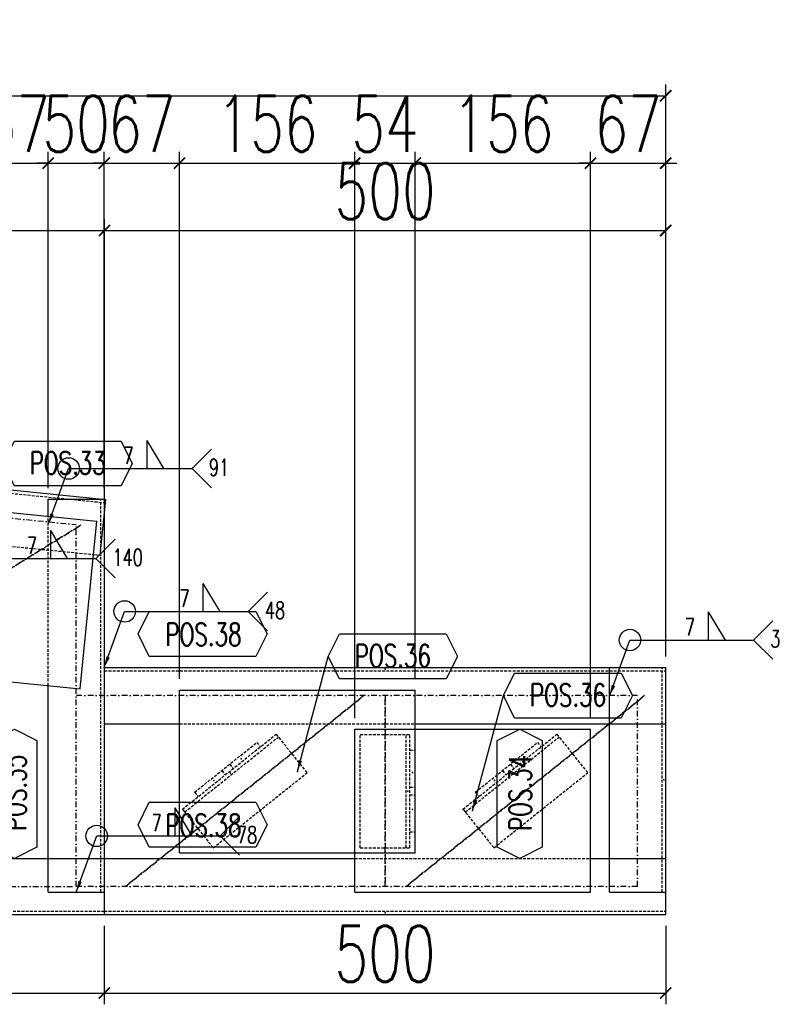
# Model space of a CAD drawing. Header units: feet. Extents: x -13577 to 173285, y -65833 to 34873.
# Tile 74 of 127: x 77992 to 78667, y -59777 to -58900. Entities that reach past the tile are written whole.
import ezdxf
from ezdxf.enums import TextEntityAlignment as Align

# ---------------------------------------------------------------- set-up
doc = ezdxf.new("R2010")
doc.units = ezdxf.units.FT
doc.header["$LTSCALE"] = 10
doc.header["$MEASUREMENT"] = 0
doc.linetypes.add('DASHDOT', pattern=[1, 0.5, -0.25, 0, -0.25])
doc.linetypes.add('HIDDEN', pattern=[0.375, 0.25, -0.125])
doc.layers.get('0').update_dxf_attribs({"linetype": 'CONTINUOUS'})
doc.layers.get('Defpoints').update_dxf_attribs({"linetype": 'CONTINUOUS'})
for name, color, linetype in [('A', 2, 'DASHDOT'), ('FORIR', 4, 'CONTINUOUS'), ('G', 3, 'CONTINUOUS'), ('POS_BOX', 6, 'CONTINUOUS'), ('POS_DES', 2, 'CONTINUOUS'), ('POS_MAT', 2, 'CONTINUOUS'), ('POS_NOT', 2, 'CONTINUOUS'), ('TR', 6, 'HIDDEN'), ('TXT1', 7, 'CONTINUOUS')]:
    doc.layers.add(name, color=color, linetype=linetype)
doc.styles.add('1', font='romans.shx', dxfattribs={"width": 0.7, "height": 50})
doc.styles.add('POS', font='ROMANS', dxfattribs={"width": 0.7})
doc.dimstyles.get("Standard").update_dxf_attribs({"dimtxt": 50, "dimasz": 1, "dimexe": 1, "dimexo": 1, "dimgap": 1, "dimtad": 1, "dimdec": 0, "dimdsep": 46, "dimtxsty": '1', "dimblk": 'ARCHTICK', "dimcen": 3, "dimclrd": 1, "dimclre": 1, "dimclrt": 3, "dimadec": 0, "dimazin": 0, "dimtfac": 1, "dimtdec": 0, "dimtix": 1, "dimtmove": 0, "dimatfit": 3, "dimfxl": 0, "dimtolj": 1, "dimarcsym": 0})

# ---------------------------------------------------------------- blocks, each defined once
blk = doc.blocks.new('3D2D_INFOWELD')
blk.add_point((0, 0))
at = {"layer": 'FORIR', "flags": 1}
blk.add_attdef('DATA', (7.55, -4.31), '', height=5.26, dxfattribs=at)
blk = doc.blocks.new('ALLAROUND')
blk.add_circle((0, 0), 0.956)
blk = doc.blocks.new('LINE_UNI_S_D')
blk.add_line((0, 0), (11, 0))
blk = doc.blocks.new('W01_UP_SIMPLE')
for q in [(8.464, 0), (6.964, 0)]:
    blk.add_line((6.964, 2.5), q)
at = {"style": '1', "width": 0.7}
blk.add_attdef('VAL2', text='', height=1.5, dxfattribs=at).set_placement((7, 3), align=Align.CENTER)
blk.add_attdef('VAL3', (9.469, 3), '', height=1.5, dxfattribs=at)
blk.add_attdef('VAL1', text='', height=1.5, dxfattribs=at).set_placement((5.783, 0.414), align=Align.RIGHT)
blk = doc.blocks.new('NOTE_S')
for q in [(12.717, 1.717), (12.717, -1.717)]:
    blk.add_line((11, 0), q)
at = {"style": '1', "width": 0.7}
for tag in ['VAL9', 'VAL10']:
    blk.add_attdef(tag, (12.497, -0.649), '', height=1.5, dxfattribs=at)
blk = doc.blocks.new('_ArchTick')
at = {"color": 0, "linetype": 'ByBlock', "const_width": 0.15}
blk.add_lwpolyline([(-0.5, -0.5), (0.5, 0.5)], dxfattribs=at)
blk = doc.blocks.new('P8_PRO')
at = {"layer": 'POS_BOX'}
blk.add_lwpolyline([(11.5, 0), (10.5, -2), (1, -2), (0, 0), (1, 2), (10.5, 2)], close=True, dxfattribs=at)
at = {"style": 'POS', "width": 0.7}
blk.add_attdef('POS_PEZ', text='', height=2, dxfattribs=at).set_placement((5.83, -1.049), align=Align.CENTER)
at = {"style": 'POS', "width": 0.7, "flags": 1}
for tag, p in [('MAR_PEZ', (1, -2.919)), ('QTA_PEZ', (1, -3.454)), ('SUN_LIS', (1, -4.58)), ('PUN_LIS', (1, -4.045)), ('MCL_PEZ', (1, -5.141)), ('COD_PEZ', (1, -5.676)), ('DIM_PRO', (1, -6.267))]:
    blk.add_attdef(tag, p, '', height=0.35, dxfattribs=at)
at = {"layer": 'POS_DES', "style": 'POS', "width": 0.7, "flags": 1}
for tag, p in [('NOM_PRO', (2.836, -2.902)), ('LUN_PRO', (2.824, -4.544))]:
    blk.add_attdef(tag, p, '', height=0.35, dxfattribs=at)
at = {"layer": 'POS_MAT', "style": 'POS', "width": 0.7, "flags": 1}
blk.add_attdef('MAT_PRO', (2.825, -3.438), '', height=0.35, dxfattribs=at)
at = {"layer": 'POS_NOT', "style": 'POS', "width": 0.7, "flags": 1}
blk.add_attdef('NOT_PEZ', (2.816, -4.015), '', height=0.35, dxfattribs=at)
blk = doc.blocks.new('P8_LAM')
blk.add_line((5.75, -3.075), (5.75, -3.075))
at = {"layer": 'POS_BOX'}
blk.add_lwpolyline([(11.5, 0), (10.5, -2), (1, -2), (0, 0), (1, 2), (10.5, 2)], close=True, dxfattribs=at)
at = {"style": 'POS', "width": 0.7}
blk.add_attdef('POS_PEZ', text='', height=2, dxfattribs=at).set_placement((5.751, -0.952), align=Align.CENTER)
at = {"style": 'POS', "width": 0.7, "flags": 1}
for tag, p in [('QTA_PEZ', (1, -3.69)), ('MAR_PEZ', (1, -3.155)), ('PUN_LIS', (1, -4.301)), ('SUN_LIS', (1, -4.836)), ('MCL_PEZ', (1, -5.414)), ('COD_PEZ', (1, -5.949)), ('DIM_PRO', (1, -6.588))]:
    blk.add_attdef(tag, p, '', height=0.35, dxfattribs=at)
at = {"layer": 'POS_DES', "style": 'POS', "width": 0.7, "flags": 1}
for tag, p in [('SPE_PRO', (3.384, -4.658)), ('LAR_PRO', (3.396, -4.119)), ('LUN_PRO', (3.368, -5.17))]:
    blk.add_attdef(tag, p, '', height=0.35, dxfattribs=at)
at = {"layer": 'POS_MAT', "style": 'POS', "width": 0.7, "flags": 1}
blk.add_attdef('MAT_PRO', text='', height=0.35, dxfattribs=at).set_placement((4.297, -3.185), align=Align.CENTER)
at = {"layer": 'POS_NOT', "style": 'POS', "width": 0.7, "flags": 1}
blk.add_attdef('NOT_PEZ', (3.413, -3.619), '', height=0.35, dxfattribs=at)
blk = doc.blocks.new('3D_INFOPOS')
blk.add_point((0, 0))
at = {"layer": 'FORIR', "flags": 1}
for tag, p in [('POS_PEZ', (7.55, -4.31)), ('MAT_PRO', (7.55, -11.94))]:
    blk.add_attdef(tag, p, '', height=5.26, dxfattribs=at)
blk = doc.blocks.new('*D327')
at = {"layer": 'Defpoints', "color": 0}
for p in [(76367.2, -59697.01), (78067.1, -59696.96), (78067.1, -59767.01)]:
    blk.add_point(p, dxfattribs=at)
at = {"layer": 'TXT1', "color": 1, "lineweight": -2, "transparency": 16777216}
for p, q in [((76367.2, -59707.01), (76367.2, -59777.01)), ((78067.1, -59706.96), (78067.1, -59777.01)), ((76367.2, -59767.01), (78067.1, -59767.01))]:
    blk.add_line(p, q, dxfattribs=at)
at = {"layer": 'TXT1', "color": 1, "lineweight": -2, "transparency": 16777216, "xscale": 10, "yscale": 10, "zscale": 10, "rotation": 180}
blk.add_blockref('_ArchTick', (76367.2, -59767.01), dxfattribs=at)
at = {"layer": 'TXT1', "color": 1, "lineweight": -2, "transparency": 16777216, "xscale": 10, "yscale": 10, "zscale": 10}
blk.add_blockref('_ArchTick', (78067.1, -59767.01), dxfattribs=at)
at = {"layer": 'TXT1', "color": 3, "transparency": 16777216, "insert": (77217.15, -59732.01), "char_height": 50, "attachment_point": 5, "style": '1'}
blk.add_mtext('\\A1;1700', dxfattribs=at)
blk = doc.blocks.new('*D328')
at = {"layer": 'Defpoints', "color": 0}
for p in [(78067.1, -59696.96), (78567.11, -59696.96), (78567.11, -59767.01)]:
    blk.add_point(p, dxfattribs=at)
at = {"layer": 'TXT1', "color": 1, "lineweight": -2, "transparency": 16777216}
for p, q in [((78067.1, -59706.96), (78067.1, -59777.01)), ((78567.11, -59706.96), (78567.11, -59777.01)), ((78067.1, -59767.01), (78567.11, -59767.01))]:
    blk.add_line(p, q, dxfattribs=at)
at = {"layer": 'TXT1', "color": 1, "lineweight": -2, "transparency": 16777216, "xscale": 10, "yscale": 10, "zscale": 10, "rotation": 180}
blk.add_blockref('_ArchTick', (78067.1, -59767.01), dxfattribs=at)
at = {"layer": 'TXT1', "color": 1, "lineweight": -2, "transparency": 16777216, "xscale": 10, "yscale": 10, "zscale": 10}
blk.add_blockref('_ArchTick', (78567.11, -59767.01), dxfattribs=at)
at = {"layer": 'TXT1', "color": 3, "transparency": 16777216, "insert": (78317.11, -59732.01), "char_height": 50, "attachment_point": 5, "style": '1'}
blk.add_mtext('\\A1;500', dxfattribs=at)
blk = doc.blocks.new('*D330')
at = {"layer": 'Defpoints', "color": 0}
for p in [(78067.3, -59087.46), (76367.2, -59647.01), (78067.3, -59647.01)]:
    blk.add_point(p, dxfattribs=at)
at = {"layer": 'TXT1', "color": 1, "lineweight": -2, "transparency": 16777216}
for p, q in [((76367.2, -59637.01), (76367.2, -59077.46)), ((78067.3, -59637.01), (78067.3, -59077.46)), ((76367.2, -59087.46), (78067.3, -59087.46))]:
    blk.add_line(p, q, dxfattribs=at)
at = {"layer": 'TXT1', "color": 1, "lineweight": -2, "transparency": 16777216, "xscale": 10, "yscale": 10, "zscale": 10, "rotation": 180}
blk.add_blockref('_ArchTick', (76367.2, -59087.46), dxfattribs=at)
at = {"layer": 'TXT1', "color": 1, "lineweight": -2, "transparency": 16777216, "xscale": 10, "yscale": 10, "zscale": 10}
blk.add_blockref('_ArchTick', (78067.3, -59087.46), dxfattribs=at)
at = {"layer": 'TXT1', "color": 3, "transparency": 16777216, "insert": (77217.25, -59052.46), "char_height": 50, "attachment_point": 5, "style": '1'}
blk.add_mtext('\\A1;1700', dxfattribs=at)
blk = doc.blocks.new('*D331')
at = {"layer": 'Defpoints', "color": 0}
for p in [(78567.11, -59087.46), (78567.11, -59476.96), (78067.3, -59647.01)]:
    blk.add_point(p, dxfattribs=at)
at = {"layer": 'TXT1', "color": 1, "lineweight": -2, "transparency": 16777216}
for p, q in [((78067.3, -59637.01), (78067.3, -59077.46)), ((78567.11, -59466.96), (78567.11, -59077.46)), ((78067.3, -59087.46), (78567.11, -59087.46))]:
    blk.add_line(p, q, dxfattribs=at)
at = {"layer": 'TXT1', "color": 1, "lineweight": -2, "transparency": 16777216, "xscale": 10, "yscale": 10, "zscale": 10, "rotation": 180}
blk.add_blockref('_ArchTick', (78067.3, -59087.46), dxfattribs=at)
at = {"layer": 'TXT1', "color": 1, "lineweight": -2, "transparency": 16777216, "xscale": 10, "yscale": 10, "zscale": 10}
blk.add_blockref('_ArchTick', (78567.11, -59087.46), dxfattribs=at)
at = {"layer": 'TXT1', "color": 3, "transparency": 16777216, "insert": (78317.21, -59052.46), "char_height": 50, "attachment_point": 5, "style": '1'}
blk.add_mtext('\\A1;500', dxfattribs=at)
blk = doc.blocks.new('*D379')
at = {"layer": 'Defpoints', "color": 0}
for p in [(78017.1, -59027.46), (78017.1, -59326.96), (77960.29, -59377.24)]:
    blk.add_point(p, dxfattribs=at)
at = {"layer": 'TXT1', "color": 1, "lineweight": -2, "transparency": 16777216}
for p, q in [((77960.29, -59367.24), (77960.29, -59017.46)), ((78017.1, -59316.96), (78017.1, -59017.46)), ((77960.29, -59027.46), (77950.29, -59027.46)), ((77960.29, -59027.46), (78017.1, -59027.46)), ((78017.1, -59027.46), (78027.1, -59027.46))]:
    blk.add_line(p, q, dxfattribs=at)
at = {"layer": 'TXT1', "color": 1, "lineweight": -2, "transparency": 16777216, "xscale": 10, "yscale": 10, "zscale": 10}
blk.add_blockref('_ArchTick', (77960.29, -59027.46), dxfattribs=at)
at = {"layer": 'TXT1', "color": 1, "lineweight": -2, "transparency": 16777216, "xscale": 10, "yscale": 10, "zscale": 10, "rotation": 180}
blk.add_blockref('_ArchTick', (78017.1, -59027.46), dxfattribs=at)
at = {"layer": 'TXT1', "color": 3, "transparency": 16777216, "insert": (77988.7, -58992.46), "char_height": 50, "attachment_point": 5, "style": '1'}
blk.add_mtext('\\A1;57', dxfattribs=at)
blk = doc.blocks.new('*D380')
at = {"layer": 'Defpoints', "color": 0}
for p in [(78067.1, -59027.46), (78017.1, -59326.96), (78067.1, -59326.96)]:
    blk.add_point(p, dxfattribs=at)
at = {"layer": 'TXT1', "color": 1, "lineweight": -2, "transparency": 16777216}
for p, q in [((78017.1, -59316.96), (78017.1, -59017.46)), ((78067.1, -59316.96), (78067.1, -59017.46)), ((78017.1, -59027.46), (78007.1, -59027.46)), ((78017.1, -59027.46), (78067.1, -59027.46)), ((78067.1, -59027.46), (78077.1, -59027.46))]:
    blk.add_line(p, q, dxfattribs=at)
at = {"layer": 'TXT1', "color": 1, "lineweight": -2, "transparency": 16777216, "xscale": 10, "yscale": 10, "zscale": 10}
blk.add_blockref('_ArchTick', (78017.1, -59027.46), dxfattribs=at)
at = {"layer": 'TXT1', "color": 1, "lineweight": -2, "transparency": 16777216, "xscale": 10, "yscale": 10, "zscale": 10, "rotation": 180}
blk.add_blockref('_ArchTick', (78067.1, -59027.46), dxfattribs=at)
at = {"layer": 'TXT1', "color": 3, "transparency": 16777216, "insert": (78042.1, -58992.46), "char_height": 50, "attachment_point": 5, "style": '1'}
blk.add_mtext('\\A1;50', dxfattribs=at)
blk = doc.blocks.new('*D381')
at = {"layer": 'Defpoints', "color": 0}
for p in [(78134.1, -59027.46), (78067.1, -59326.96), (78134.1, -59496.96)]:
    blk.add_point(p, dxfattribs=at)
at = {"layer": 'TXT1', "color": 1, "lineweight": -2, "transparency": 16777216}
for p, q in [((78067.1, -59316.96), (78067.1, -59017.46)), ((78134.1, -59486.96), (78134.1, -59017.46)), ((78067.1, -59027.46), (78057.1, -59027.46)), ((78067.1, -59027.46), (78134.1, -59027.46)), ((78134.1, -59027.46), (78144.1, -59027.46))]:
    blk.add_line(p, q, dxfattribs=at)
at = {"layer": 'TXT1', "color": 1, "lineweight": -2, "transparency": 16777216, "xscale": 10, "yscale": 10, "zscale": 10}
blk.add_blockref('_ArchTick', (78067.1, -59027.46), dxfattribs=at)
at = {"layer": 'TXT1', "color": 1, "lineweight": -2, "transparency": 16777216, "xscale": 10, "yscale": 10, "zscale": 10, "rotation": 180}
blk.add_blockref('_ArchTick', (78134.1, -59027.46), dxfattribs=at)
at = {"layer": 'TXT1', "color": 3, "transparency": 16777216, "insert": (78100.6, -58992.46), "char_height": 50, "attachment_point": 5, "style": '1'}
blk.add_mtext('\\A1;67', dxfattribs=at)
blk = doc.blocks.new('*D382')
at = {"layer": 'Defpoints', "color": 0}
for p in [(78290.1, -59027.46), (78134.1, -59496.96), (78290.1, -59531.96)]:
    blk.add_point(p, dxfattribs=at)
at = {"layer": 'TXT1', "color": 1, "lineweight": -2, "transparency": 16777216}
for p, q in [((78134.1, -59486.96), (78134.1, -59017.46)), ((78290.1, -59521.96), (78290.1, -59017.46)), ((78134.1, -59027.46), (78290.1, -59027.46))]:
    blk.add_line(p, q, dxfattribs=at)
at = {"layer": 'TXT1', "color": 1, "lineweight": -2, "transparency": 16777216, "xscale": 10, "yscale": 10, "zscale": 10, "rotation": 180}
blk.add_blockref('_ArchTick', (78134.1, -59027.46), dxfattribs=at)
at = {"layer": 'TXT1', "color": 1, "lineweight": -2, "transparency": 16777216, "xscale": 10, "yscale": 10, "zscale": 10}
blk.add_blockref('_ArchTick', (78290.1, -59027.46), dxfattribs=at)
at = {"layer": 'TXT1', "color": 3, "transparency": 16777216, "insert": (78212.1, -58992.46), "char_height": 50, "attachment_point": 5, "style": '1'}
blk.add_mtext('\\A1;156', dxfattribs=at)
blk = doc.blocks.new('*D383')
at = {"layer": 'Defpoints', "color": 0}
for p in [(78344.1, -59027.46), (78344.1, -59496.96), (78290.1, -59531.96)]:
    blk.add_point(p, dxfattribs=at)
at = {"layer": 'TXT1', "color": 1, "lineweight": -2, "transparency": 16777216}
for p, q in [((78290.1, -59521.96), (78290.1, -59017.46)), ((78344.1, -59486.96), (78344.1, -59017.46)), ((78290.1, -59027.46), (78280.1, -59027.46)), ((78290.1, -59027.46), (78344.1, -59027.46)), ((78344.1, -59027.46), (78354.1, -59027.46))]:
    blk.add_line(p, q, dxfattribs=at)
at = {"layer": 'TXT1', "color": 1, "lineweight": -2, "transparency": 16777216, "xscale": 10, "yscale": 10, "zscale": 10}
blk.add_blockref('_ArchTick', (78290.1, -59027.46), dxfattribs=at)
at = {"layer": 'TXT1', "color": 1, "lineweight": -2, "transparency": 16777216, "xscale": 10, "yscale": 10, "zscale": 10, "rotation": 180}
blk.add_blockref('_ArchTick', (78344.1, -59027.46), dxfattribs=at)
at = {"layer": 'TXT1', "color": 3, "transparency": 16777216, "insert": (78317.1, -58992.46), "char_height": 50, "attachment_point": 5, "style": '1'}
blk.add_mtext('\\A1;54', dxfattribs=at)
blk = doc.blocks.new('*D384')
at = {"layer": 'Defpoints', "color": 0}
for p in [(78500.1, -59027.46), (78344.1, -59496.96), (78500.1, -59531.96)]:
    blk.add_point(p, dxfattribs=at)
at = {"layer": 'TXT1', "color": 1, "lineweight": -2, "transparency": 16777216}
for p, q in [((78344.1, -59486.96), (78344.1, -59017.46)), ((78500.1, -59521.96), (78500.1, -59017.46)), ((78344.1, -59027.46), (78500.1, -59027.46))]:
    blk.add_line(p, q, dxfattribs=at)
at = {"layer": 'TXT1', "color": 1, "lineweight": -2, "transparency": 16777216, "xscale": 10, "yscale": 10, "zscale": 10, "rotation": 180}
blk.add_blockref('_ArchTick', (78344.1, -59027.46), dxfattribs=at)
at = {"layer": 'TXT1', "color": 1, "lineweight": -2, "transparency": 16777216, "xscale": 10, "yscale": 10, "zscale": 10}
blk.add_blockref('_ArchTick', (78500.1, -59027.46), dxfattribs=at)
at = {"layer": 'TXT1', "color": 3, "transparency": 16777216, "insert": (78422.1, -58992.46), "char_height": 50, "attachment_point": 5, "style": '1'}
blk.add_mtext('\\A1;156', dxfattribs=at)
blk = doc.blocks.new('*D385')
at = {"layer": 'Defpoints', "color": 0}
for p in [(78567.11, -59027.46), (78567.11, -59476.96), (78500.1, -59531.96)]:
    blk.add_point(p, dxfattribs=at)
at = {"layer": 'TXT1', "color": 1, "lineweight": -2, "transparency": 16777216}
for p, q in [((78500.1, -59521.96), (78500.1, -59017.46)), ((78567.11, -59466.96), (78567.11, -59017.46)), ((78500.1, -59027.46), (78490.1, -59027.46)), ((78500.1, -59027.46), (78567.11, -59027.46)), ((78567.11, -59027.46), (78577.11, -59027.46))]:
    blk.add_line(p, q, dxfattribs=at)
at = {"layer": 'TXT1', "color": 1, "lineweight": -2, "transparency": 16777216, "xscale": 10, "yscale": 10, "zscale": 10}
blk.add_blockref('_ArchTick', (78500.1, -59027.46), dxfattribs=at)
at = {"layer": 'TXT1', "color": 1, "lineweight": -2, "transparency": 16777216, "xscale": 10, "yscale": 10, "zscale": 10, "rotation": 180}
blk.add_blockref('_ArchTick', (78567.11, -59027.46), dxfattribs=at)
at = {"layer": 'TXT1', "color": 3, "transparency": 16777216, "insert": (78533.61, -58992.46), "char_height": 50, "attachment_point": 5, "style": '1'}
blk.add_mtext('\\A1;67', dxfattribs=at)
blk = doc.blocks.new('*D386')
at = {"layer": 'Defpoints', "color": 0}
for p in [(78567.11, -58967.46), (74167.1, -59476.96), (78567.11, -59476.96)]:
    blk.add_point(p, dxfattribs=at)
at = {"layer": 'TXT1', "color": 1, "lineweight": -2, "transparency": 16777216}
for p, q in [((74167.1, -59466.96), (74167.1, -58957.46)), ((78567.11, -59466.96), (78567.11, -58957.46)), ((74167.1, -58967.46), (78567.11, -58967.46))]:
    blk.add_line(p, q, dxfattribs=at)
at = {"layer": 'TXT1', "color": 1, "lineweight": -2, "transparency": 16777216, "xscale": 10, "yscale": 10, "zscale": 10, "rotation": 180}
blk.add_blockref('_ArchTick', (74167.1, -58967.46), dxfattribs=at)
at = {"layer": 'TXT1', "color": 1, "lineweight": -2, "transparency": 16777216, "xscale": 10, "yscale": 10, "zscale": 10}
blk.add_blockref('_ArchTick', (78567.11, -58967.46), dxfattribs=at)
at = {"layer": 'TXT1', "color": 3, "transparency": 16777216, "insert": (76367.11, -58932.46), "char_height": 50, "attachment_point": 5, "style": '1'}
blk.add_mtext('\\A1;4400', dxfattribs=at)

msp = doc.modelspace()

# ---------------------------------------------------------------- linework, layer by layer
at = {"layer": 'A'}
for p, q in [((76359.74, -59181.34), (78042.11, -59349.56)), ((77524.89, -59672.01), (78046.3, -59349.98)), ((78046.3, -59349.98), (77524.89, -59672.01)), ((78042.11, -59672.01), (78042.11, -59349.56)), ((78542.11, -59501.96), (78042.11, -59501.96)), ((78298.36, -59501.96), (78085.86, -59671.96)), ((78085.86, -59671.96), (78298.36, -59501.96)), ((78317.11, -59671.96), (78317.11, -59501.96)), ((78317.11, -59501.96), (78317.11, -59671.96)), ((78548.36, -59501.96), (78335.86, -59671.96)), ((78335.86, -59671.96), (78548.36, -59501.96)), ((78542.11, -59671.96), (78542.11, -59501.96)), ((76357.2, -59672.01), (78042.11, -59672.01)), ((78542.11, -59671.96), (78042.11, -59671.96))]:
    msp.add_line(p, q, dxfattribs=at)
msp.add_point((78386.59, -59603.2), dxfattribs=at)
at = {"layer": 'G'}
for p, q in [((76372.18, -59157.46), (78068.3, -59327.06)), ((77846.56, -59325.13), (78060.5, -59346.52)), ((78017.11, -59342.18), (78017.11, -59326.96)), ((78017.11, -59326.96), (78067.11, -59326.96)), ((78063.32, -59376.81), (78068.3, -59327.06)), ((78067.11, -59696.96), (78067.11, -59326.96)), ((78045.57, -59495.77), (78060.5, -59346.52)), ((78057.52, -59376.23), (78063.32, -59376.81)), ((77831.64, -59474.38), (78045.57, -59495.77)), ((78067.11, -59476.96), (78567.11, -59476.96)), ((78517.11, -59676.96), (78517.11, -59476.96)), ((78567.11, -59696.96), (78567.11, -59476.96)), ((78017.11, -59676.96), (78017.11, -59492.93)), ((78134.11, -59496.96), (78344.11, -59496.96)), ((78134.11, -59641.96), (78134.11, -59496.96)), ((78344.11, -59641.96), (78344.11, -59496.96)), ((78067.11, -59526.96), (78134.11, -59526.96)), ((78344.11, -59526.96), (78567.11, -59526.96)), ((78290.11, -59531.96), (78500.11, -59531.96)), ((78290.11, -59676.96), (78290.11, -59531.96)), ((78500.11, -59676.96), (78500.11, -59531.96)), ((78134.11, -59641.96), (78344.11, -59641.96)), ((77714.46, -59647.01), (78290.11, -59646.96)), ((78067.3, -59697.01), (78067.3, -59647.01)), ((78500.11, -59646.96), (78567.11, -59646.96)), ((78017.11, -59676.96), (78067.11, -59676.96)), ((78290.11, -59676.96), (78500.11, -59676.96)), ((78517.11, -59676.96), (78567.11, -59676.96)), ((74667.1, -59697.01), (78567.11, -59696.96))]:
    msp.add_line(p, q, dxfattribs=at)
msp.add_point((78386.59, -59603.2), dxfattribs=at)
at = {"layer": 'TR'}
for p, q in [((76371.88, -59160.48), (78068, -59330.08)), ((78064.07, -59676.96), (78064.07, -59326.96)), ((78017.11, -59492.93), (78017.11, -59342.18)), ((77843.59, -59354.84), (78057.52, -59376.23)), ((78067.11, -59480), (78567.11, -59480)), ((78564.07, -59676.96), (78564.07, -59476.96)), ((78134.11, -59526.96), (78344.11, -59526.96)), ((78136.59, -59603.2), (78220.14, -59536.36)), ((78220.14, -59536.36), (78247.63, -59570.72)), ((78295.11, -59536.46), (78339.11, -59536.46)), ((78295.11, -59637.46), (78295.11, -59536.46)), ((78335.91, -59637.46), (78335.91, -59536.46)), ((78339.11, -59637.46), (78339.11, -59536.46)), ((78386.59, -59603.2), (78470.14, -59536.36)), ((78470.14, -59536.36), (78497.63, -59570.72)), ((78138.59, -59605.7), (78222.14, -59538.86)), ((78147.52, -59588.05), (78202.96, -59543.7)), ((78202.96, -59543.7), (78206.09, -59547.6)), ((78388.59, -59605.7), (78472.14, -59538.86)), ((78397.52, -59588.05), (78452.96, -59543.7)), ((78452.96, -59543.7), (78456.09, -59547.6)), ((78339.11, -59550.46), (78344.11, -59550.46)), ((78178.75, -59563.06), (78181.88, -59566.97)), ((78428.75, -59563.06), (78431.88, -59566.97)), ((78164.07, -59637.56), (78247.63, -59570.72)), ((78171.73, -59568.69), (78174.85, -59572.59)), ((78414.07, -59637.56), (78497.63, -59570.72)), ((78421.73, -59568.69), (78424.85, -59572.59)), ((78147.52, -59588.05), (78150.64, -59591.96)), ((78339.11, -59583.46), (78344.11, -59583.46)), ((78339.11, -59590.46), (78344.11, -59590.46)), ((78397.52, -59588.05), (78400.64, -59591.96)), ((78136.59, -59603.2), (78164.07, -59637.56)), ((78386.59, -59603.2), (78414.07, -59637.56)), ((78339.11, -59623.46), (78344.11, -59623.46)), ((78295.11, -59637.46), (78339.11, -59637.46)), ((78290.11, -59646.96), (78500.11, -59646.96)), ((74667.1, -59693.97), (78067.3, -59693.97)), ((78067.11, -59693.92), (78567.11, -59693.92))]:
    msp.add_line(p, q, dxfattribs=at)
msp.add_point((78386.59, -59603.2), dxfattribs=at)

# ---------------------------------------------------------------- block references
at = {"xscale": 10, "yscale": 10, "zscale": 10}
for name, p, values in [('W01_UP_SIMPLE', (78035.31, -59299.57), {'VAL1': '7'}), ('P8_LAM', (77976.97, -59295.13), {'POS_PEZ': 'POS.33'}), ('NOTE_S', (78035.31, -59299.57), {'VAL9': '91'}), ('W01_UP_SIMPLE', (77949.44, -59379.79), {'VAL1': '7'}), ('NOTE_S', (77949.44, -59379.79), {'VAL9': '140'}), ('W01_UP_SIMPLE', (78085.21, -59426.96), {'VAL1': '7'}), ('NOTE_S', (78085.21, -59426.96), {'VAL9': '48'}), ('P8_PRO', (78097.1, -59446.96), {'POS_PEZ': 'POS.38'}), ('W01_UP_SIMPLE', (78535.31, -59452.41), {'VAL1': '7'}), ('NOTE_S', (78535.31, -59452.41), {'VAL9': '3'}), ('P8_LAM', (78266.57, -59466.96), {'POS_PEZ': 'POS.36'}), ('P8_LAM', (78422.57, -59501.96), {'POS_PEZ': 'POS.36'}), ('P8_PRO', (78097.1, -59616.96), {'POS_PEZ': 'POS.38'}), ('W01_UP_SIMPLE', (78060.31, -59626.96), {'VAL1': '7'}), ('NOTE_S', (78060.31, -59626.96), {'VAL9': '78'})]:
    msp.add_blockref(name, p, dxfattribs=at).add_auto_attribs(values)
for name, p in [('ALLAROUND', (78035.31, -59299.57)), ('LINE_UNI_S_D', (78035.31, -59299.57)), ('LINE_UNI_S_D', (77949.44, -59379.79)), ('ALLAROUND', (78085.21, -59426.96)), ('LINE_UNI_S_D', (78085.21, -59426.96)), ('ALLAROUND', (78535.31, -59452.41)), ('LINE_UNI_S_D', (78535.31, -59452.41)), ('ALLAROUND', (78060.31, -59626.96)), ('LINE_UNI_S_D', (78060.31, -59626.96))]:
    msp.add_blockref(name, p, dxfattribs=at)
for name, p in [('3D_INFOPOS', (78317.11, -59478.48)), ('3D_INFOPOS', (78065.59, -59501.96)), ('3D2D_INFOWELD', (78233.88, -59553.54)), ('3D2D_INFOWELD', (78483.88, -59553.54)), ('3D_INFOPOS', (78188.91, -59558.14)), ('3D_INFOPOS', (78438.91, -59558.14)), ('3D_INFOPOS', (78179.36, -59571.03)), ('3D_INFOPOS', (78179.36, -59571.03)), ('3D_INFOPOS', (78239.11, -59569.46)), ('3D_INFOPOS', (78239.11, -59569.46)), ('3D_INFOPOS', (78341.61, -59570.46)), ('3D_INFOPOS', (78429.36, -59571.03)), ('3D_INFOPOS', (78429.36, -59571.03)), ('3D_INFOPOS', (78164.7, -59577.51)), ('3D_INFOPOS', (78414.7, -59577.51)), ('3D_INFOPOS', (78565.59, -59576.96)), ('3D_INFOPOS', (78337.51, -59586.96)), ('3D_INFOPOS', (78337.51, -59586.96)), ('3D_INFOPOS', (78341.61, -59603.46)), ('3D_INFOPOS', (78395.11, -59604.46)), ('3D_INFOPOS', (78395.11, -59604.46)), ('3D2D_INFOWELD', (78150.33, -59620.38)), ('3D2D_INFOWELD', (78400.33, -59620.38)), ('3D_INFOPOS', (78317.11, -59695.44))]:
    msp.add_blockref(name, p)
at = {"xscale": 10, "yscale": 10, "zscale": 10, "rotation": 90.00000000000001}
for p, values in [((77987.1, -59646.96), {'POS_PEZ': 'POS.35'}), ((78437.1, -59646.96), {'POS_PEZ': 'POS.34'})]:
    msp.add_blockref('P8_PRO', p, dxfattribs=at).add_auto_attribs(values)

# ---------------------------------------------------------------- dimensions: what is measured, and where the dimension line sits
at = {"layer": 'TXT1'}
for base, p1, p2, picture, middle in [((78567.11, -58967.46), (74167.1, -59476.96), (78567.11, -59476.96), '*D386', (76367.11, -58932.46)), ((78017.1, -59027.46), (77960.29, -59377.24), (78017.1, -59326.96), '*D379', (77988.7, -58992.46)), ((78067.1, -59027.46), (78017.1, -59326.96), (78067.1, -59326.96), '*D380', (78042.1, -58992.46)), ((78134.1, -59027.46), (78067.1, -59326.96), (78134.1, -59496.96), '*D381', (78100.6, -58992.46)), ((78290.1, -59027.46), (78134.1, -59496.96), (78290.1, -59531.96), '*D382', (78212.1, -58992.46)), ((78344.1, -59027.46), (78290.1, -59531.96), (78344.1, -59496.96), '*D383', (78317.1, -58992.46)), ((78500.1, -59027.46), (78344.1, -59496.96), (78500.1, -59531.96), '*D384', (78422.1, -58992.46)), ((78567.11, -59027.46), (78500.1, -59531.96), (78567.11, -59476.96), '*D385', (78533.61, -58992.46)), ((78067.3, -59087.46), (76367.2, -59647.01), (78067.3, -59647.01), '*D330', (77217.25, -59052.46)), ((78567.11, -59087.46), (78067.3, -59647.01), (78567.11, -59476.96), '*D331', (78317.21, -59052.46)), ((78067.1, -59767.01), (76367.2, -59697.01), (78067.1, -59696.96), '*D327', (77217.15, -59732.01)), ((78567.11, -59767.01), (78067.1, -59696.96), (78567.11, -59696.96), '*D328', (78317.11, -59732.01))]:
    dim = msp.add_linear_dim(base=base, p1=p1, p2=p2, dimstyle='Standard', override={"dimscale": 10}, dxfattribs=at)
    dim.commit()
    dim.dimension.update_dxf_attribs({"geometry": picture, "text_midpoint": middle})

# ---------------------------------------------------------------- leaders
for points in [[(78017.11, -59349.57), (78035.31, -59299.57)], [(78067.01, -59476.96), (78085.21, -59426.96)], [(78517.11, -59502.41), (78535.31, -59452.41)], [(78239.11, -59569.46), (78266.57, -59466.96)], [(78395.11, -59604.46), (78422.57, -59501.96)], [(78042.11, -59676.96), (78060.31, -59626.96)]]:
    msp.add_leader(points, dimstyle='Standard', override={"dimscale": 10})

doc.saveas('drawing.dxf')
